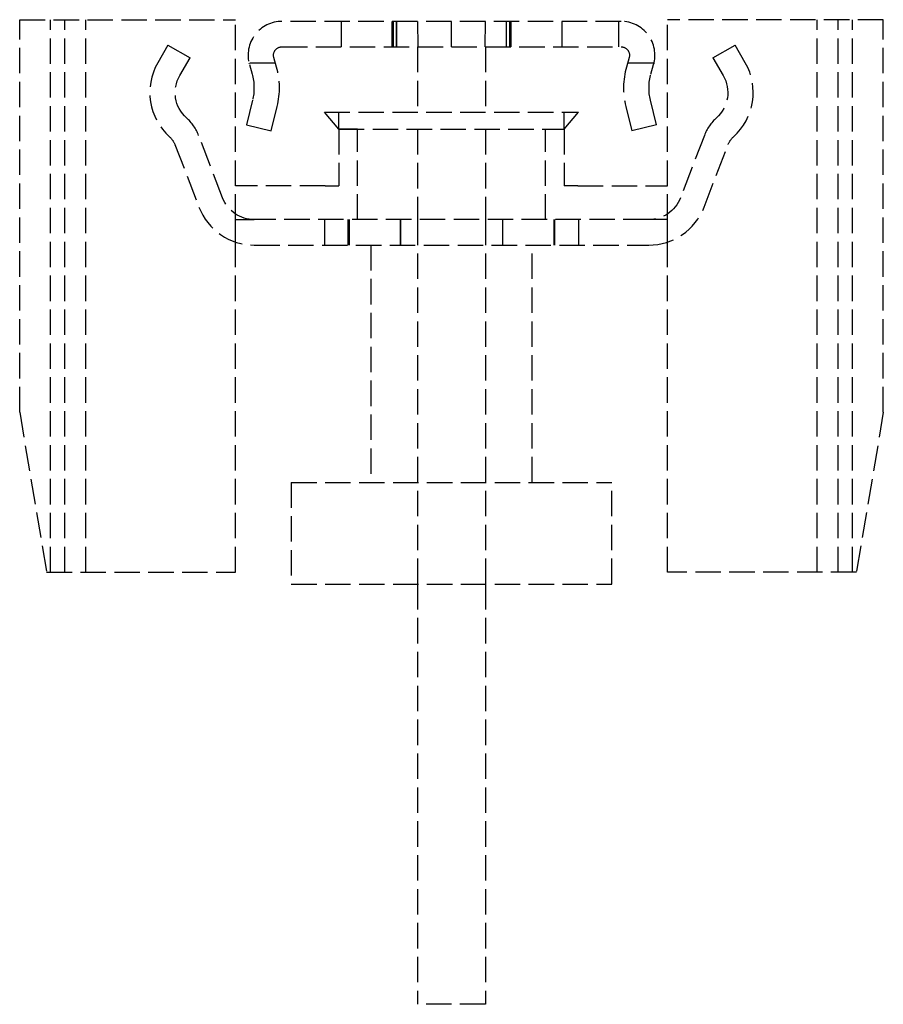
# Model space of a CAD drawing. Header units: millimetres. Extents: x -66 to 64, y 0 to 900.
# Tile 2 of 2: x -25 to 25, y 842 to 900. Entities that reach past the tile are written whole.
import ezdxf

# ---------------------------------------------------------------- set-up
doc = ezdxf.new("R2010")
doc.units = ezdxf.units.MM
doc.header["$LTSCALE"] = 10
doc.linetypes.add('ALLCAD_Strich', pattern=[0.2, 0.15, -0.05])
doc.layers.add('BESCH_KONT_sich_schn_ansi_2d', color=40, linetype='Continuous')

msp = doc.modelspace()

# ---------------------------------------------------------------- linework, layer by layer
at = {"layer": 'BESCH_KONT_sich_schn_ansi_2d', "linetype": 'ALLCAD_Strich', "extrusion": (0, 1, -2.22045e-16)}
for p, q in [((-25.473, 876.936), (-25.473, 900.1)), ((-25.473, 900.1), (-12.75, 900.1)), ((-23.661, 867.5), (-23.661, 900.1)), ((-22.814, 867.5), (-22.814, 900.1)), ((-21.564, 867.5), (-21.564, 900.1)), ((-12.75, 890.3), (-12.75, 900.1)), ((10, 900), (-10, 900)), ((-6.5, 900), (-6.5, 898.5)), ((-3.5, 900), (-3.5, 898.5)), ((-3.5, 898.5), (-3.5, 900)), ((-3.45, 900), (-3.45, 898.5)), ((-3.25, 900), (-3.25, 898.5)), ((-3.25, 898.5), (-3.25, 900)), ((-1.961, 898.5), (-1.987, 900)), ((0, 898.5), (0, 900)), ((1.987, 900), (1.961, 898.5)), ((3.25, 898.5), (3.25, 900)), ((3.25, 898.5), (3.25, 900)), ((3.45, 898.5), (3.45, 900)), ((3.5, 900), (3.5, 898.5)), ((3.5, 900), (3.5, 898.5)), ((6.5, 900), (6.5, 898.5)), ((9.85, 900), (9.85, 898.5)), ((9.85, 900), (9.85, 898.5)), ((12.75, 890.3), (12.75, 900.1)), ((25.473, 900.1), (12.75, 900.1)), ((21.564, 867.5), (21.564, 900.1)), ((22.814, 867.5), (22.814, 900.1)), ((23.661, 867.5), (23.661, 900.1)), ((25.473, 876.936), (25.473, 900.1)), ((-16.725, 898.6), (-17.331, 897.55)), ((-16.725, 898.6), (-15.426, 897.85)), ((-10, 898.5), (10, 898.5)), ((-2, 898.5), (-2, 894.648)), ((2, 898.5), (2, 894.648)), ((15.426, 897.85), (16.725, 898.6)), ((17.331, 897.55), (16.725, 898.6)), ((-16.032, 896.8), (-15.426, 897.85)), ((-10.322, 897.306), (-10.481, 897.863)), ((10.481, 897.863), (10.322, 897.306)), ((15.426, 897.85), (16.032, 896.8)), ((-11.943, 897.522), (-11.943, 897.522)), ((-11.935, 897.494), (-11.943, 897.522)), ((-11.941, 897.537), (-11.941, 897.537)), ((-10.388, 897.537), (-11.941, 897.537)), ((-11.923, 897.452), (-11.765, 896.895)), ((11.941, 897.537), (10.388, 897.537)), ((11.765, 896.895), (11.923, 897.452)), ((11.943, 897.522), (11.935, 897.494)), ((11.941, 897.537), (11.941, 897.537)), ((11.943, 897.522), (11.943, 897.522)), ((-11.739, 895.347), (-12.1, 893.9)), ((12.1, 893.9), (11.739, 895.347)), ((-10.645, 893.537), (-10.284, 894.985)), ((10.284, 894.985), (10.645, 893.537)), ((-7.49, 894.648), (7.49, 894.648)), ((-6.65, 893.646), (-7.49, 894.648)), ((-7.49, 894.648), (-7.49, 894.648)), ((-7.49, 894.648), (-7.49, 894.648)), ((-6.65, 893.646), (-6.65, 894.648)), ((6.65, 893.646), (7.491, 894.648)), ((6.65, 893.646), (7.49, 894.648)), ((6.65, 893.646), (6.65, 894.648)), ((7.491, 894.648), (7.49, 894.648)), ((-12.1, 893.9), (-10.645, 893.537)), ((-5.55, 893.646), (-6.65, 893.646)), ((-6.65, 893.646), (-6.65, 890.3)), ((-6.65, 893.646), (6.65, 893.646)), ((-5.55, 890.3), (-5.55, 893.646)), ((-2, 893.646), (-2, 888.3)), ((2, 893.646), (2, 888.3)), ((5.55, 893.646), (6.65, 893.646)), ((5.55, 890.3), (5.55, 893.646)), ((6.65, 893.646), (6.65, 890.3)), ((6.65, 893.646), (6.65, 893.646)), ((12.1, 893.9), (10.645, 893.537)), ((-13.502, 889.583), (-14.916, 893.268)), ((14.916, 893.268), (13.502, 889.583)), ((-16.317, 892.73), (-14.902, 889.046)), ((14.902, 889.046), (16.317, 892.73)), ((-7.45, 890.3), (-12.75, 890.3)), ((-12.75, 888.3), (-12.75, 890.3)), ((-7.45, 890.3), (-6.65, 890.3)), ((-5.55, 888.3), (-5.55, 890.3)), ((5.55, 888.3), (5.55, 890.3)), ((7.45, 890.3), (6.65, 890.3)), ((7.45, 890.3), (12.75, 890.3)), ((12.75, 888.3), (12.75, 890.3)), ((12.75, 890.3), (12.75, 890.3)), ((-12.75, 886.982), (-12.75, 888.3)), ((-12.75, 888.3), (-11.635, 888.3)), ((11.635, 888.3), (-11.635, 888.3)), ((-7.5, 888.3), (-7.5, 886.8)), ((-6.1, 886.8), (-6.1, 888.3)), ((-6.043, 888.3), (-6.043, 886.8)), ((-3, 886.8), (-3, 888.3)), ((-3, 888.3), (-3, 886.8)), ((-2, 888.3), (-2, 866.8)), ((2, 888.3), (2, 866.8)), ((3, 888.3), (3, 886.8)), ((3, 888.3), (3, 886.8)), ((6.043, 888.3), (6.043, 886.8)), ((6.1, 886.8), (6.1, 888.3)), ((7.5, 888.3), (7.5, 886.8)), ((12.75, 888.3), (11.635, 888.3)), ((12.75, 888.3), (12.75, 888.3)), ((12.75, 886.982), (12.75, 888.3)), ((-12.75, 867.5), (-12.75, 886.982)), ((-11.635, 886.8), (11.635, 886.8)), ((-4.75, 886.8), (-4.75, 872.8)), ((4.75, 872.8), (4.75, 886.8)), ((12.75, 867.5), (12.75, 886.982)), ((-25.473, 876.936), (-23.885, 867.5)), ((25.473, 876.936), (23.885, 867.5)), ((-9.45, 872.8), (9.45, 872.8)), ((-9.45, 872.8), (-9.45, 866.8)), ((9.45, 866.8), (9.45, 872.8)), ((-23.885, 867.5), (-12.75, 867.5)), ((23.885, 867.5), (12.75, 867.5)), ((-9.45, 866.8), (9.45, 866.8)), ((-2, 866.8), (-2, 842)), ((2, 866.8), (2, 842)), ((2, 842), (-2, 842))]:
    msp.add_line(p, q, dxfattribs=at)
at = {"layer": 'BESCH_KONT_sich_schn_ansi_2d', "linetype": 'ALLCAD_Strich'}
for centre, radius, start, end in [((-10, 898), 2, 89.99673, 195.9072), ((10, 898), 2, 344.0928, 90.00327), ((-14.3, 895.8), 3.5, 150.00021, 228.13149), ((-14.68, 896.073), 4.529, 346.09698, 15.80695), ((14.68, 896.073), 4.529, 164.19305, 193.90302), ((14.3, 895.8), 3.5, 311.86851, 29.99979), ((-17.436, 892.3), 2.699, 20.99564, 48.13606), ((17.436, 892.3), 2.699, 131.86395, 159.00436), ((-11.635, 890.3), 3.5, 201.00064, 269.99936), ((11.635, 890.3), 3.5, 270.00064, 338.99936)]:
    msp.add_arc(centre, radius, start, end, dxfattribs=at)
at = {"layer": 'BESCH_KONT_sich_schn_ansi_2d', "linetype": 'ALLCAD_Strich', "extrusion": (0, -2.22045e-16, -1)}
for centre, radius, start, end in [((10, 898), 0.5, 344.14701, 89.94907), ((-10, 898), 0.5, 90.05093, 195.853), ((14.3, 895.8), 2, 311.86839, 29.99991), ((14.67, 896.073), 3.019, 164.19305, 193.90302), ((-14.67, 896.073), 3.019, 346.09698, 15.80695), ((-14.3, 895.8), 2, 150.00009, 228.13161), ((17.435, 892.301), 1.198, 131.84338, 159.02493), ((-17.435, 892.301), 1.198, 20.97507, 48.15662), ((11.635, 890.3), 2, 269.99984, 339.00016), ((-11.635, 890.3), 2, 200.99984, 270.00016)]:
    msp.add_arc(centre, radius, start, end, dxfattribs=at)

doc.saveas('drawing.dxf')
